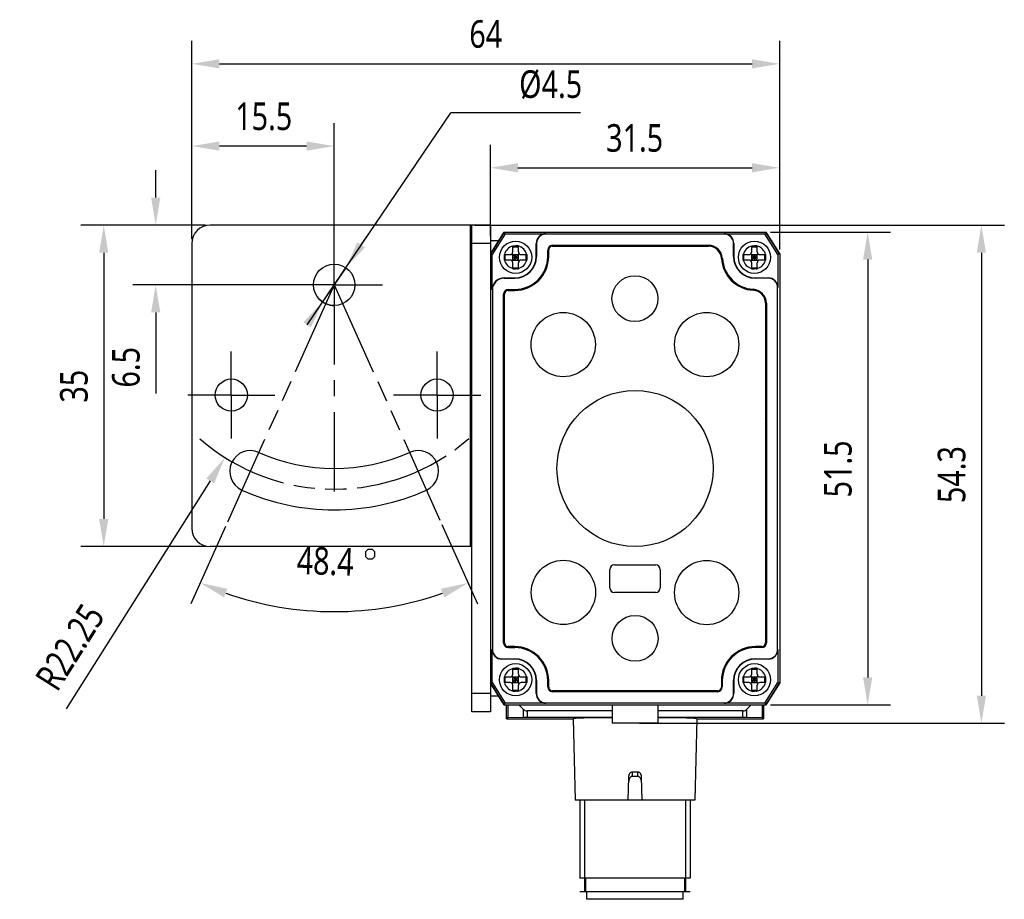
# Model space of a CAD drawing. Header units: millimetres. Extents: x 30 to 381, y 122 to 223.
# Tile 1 of 3: x 30 to 138, y 122 to 218. Entities that reach past the tile are written whole.
import ezdxf

# ---------------------------------------------------------------- set-up
doc = ezdxf.new("R2010")
doc.units = ezdxf.units.MM
doc.header["$LTSCALE"] = 23.1
doc.header["$PDMODE"] = 3
doc.header["$PDSIZE"] = 8
doc.linetypes.add('CENTER', pattern=[0.6, 0.375, -0.075, 0.075, -0.075])
doc.linetypes.add('PHANTOM', pattern=[0.8, 0.45, -0.05, 0.1, -0.05, 0.1, -0.05])
doc.layers.get('0').update_dxf_attribs({"linetype": 'CONTINUOUS'})
doc.layers.get('Defpoints').update_dxf_attribs({"linetype": 'CONTINUOUS'})
for name, color, linetype in [('000-ID2000X_DXF_DIMENSION', 7, 'CONTINUOUS'), ('DA-13-014413DXF_CONTINUOUS_LINE', 7, 'CONTINUOUS'), ('DE-11-107728_DXF_AXIS', 7, 'CONTINUOUS'), ('DE-11-107728DXF_CONTINUOUS_LINE', 7, 'CONTINUOUS'), ('DE-13-002783DXF_CONTINUOUS_LINE', 7, 'CONTINUOUS'), ('DE-13-002784DXF_CONTINUOUS_LINE', 7, 'CONTINUOUS'), ('DE-13-002800DXF_CONTINUOUS_LINE', 7, 'CONTINUOUS'), ('DE-13-002801DXF_CONTINUOUS_LINE', 7, 'CONTINUOUS'), ('DE-13-002819DXF_CONTINUOUS_LINE', 7, 'CONTINUOUS'), ('DE-18-000293DXF_CONTINUOUS_LINE', 7, 'CONTINUOUS'), ('DE-18-000304DXF_CONTINUOUS_LINE', 7, 'CONTINUOUS'), ('DE-18-000305DXF_CONTINUOUS_LINE', 7, 'CONTINUOUS'), ('DE-19-012634DXF_CONTINUOUS_LINE', 7, 'CONTINUOUS'), ('DIMS', 7, 'CONTINUOUS'), ('SC-PM2X10B_DXF_CONTINUOUS_LINE', 7, 'CONTINUOUS')]:
    doc.layers.add(name, color=color, linetype=linetype)
doc.styles.get("Standard").update_dxf_attribs({"font": 'Roboto-Regular.ttf', "width": 0.8})
doc.dimstyles.new('DIMSTYLE_1', dxfattribs={"dimtxt": 3, "dimasz": 3, "dimexe": 2.5, "dimexo": 0.5, "dimgap": 0.75, "dimtad": 1, "dimdsep": 46, "dimtxsty": 'STANDARD', "dimblk": '_FILLED', "dimblk1": '_FILLED', "dimblk2": '_FILLED', "dimcen": 0.09, "dimclrt": 3, "dimazin": 2, "dimtp": 0.3, "dimtm": 0.3, "dimtfac": 1, "dimtofl": 0, "dimtmove": 0, "dimatfit": 3, "dimldrblk": '_FILLED', "dimfxl": 1, "dimtolj": 1, "dimarcsym": 0})
doc.dimstyles.new('DIMSTYLE_4', dxfattribs={"dimtxt": 3, "dimasz": 3, "dimexe": 2.5, "dimexo": 0.5, "dimtad": 1, "dimdsep": 46, "dimtxsty": 'STANDARD', "dimblk": '_FILLED', "dimblk1": '_FILLED', "dimblk2": '_FILLED', "dimcen": 0.09, "dimclrt": 3, "dimazin": 2, "dimtp": 0.1, "dimtm": 0.1, "dimtfac": 1, "dimtmove": 0, "dimatfit": 2, "dimldrblk": '_FILLED', "dimfxl": 1, "dimtolj": 1, "dimarcsym": 0})
doc.dimstyles.new('DIMSTYLE_5', dxfattribs={"dimtxt": 3, "dimasz": 3, "dimexe": 2.5, "dimexo": 0.5, "dimgap": 0.75, "dimtad": 1, "dimdsep": 46, "dimtxsty": 'STANDARD', "dimblk": '_FILLED', "dimblk1": '_FILLED', "dimblk2": '_FILLED', "dimcen": 0.09, "dimclrt": 3, "dimazin": 2, "dimtp": 0.2, "dimtm": 0.2, "dimtfac": 1, "dimtofl": 0, "dimtmove": 0, "dimatfit": 3, "dimldrblk": '_FILLED', "dimfxl": 1, "dimtolj": 1, "dimarcsym": 0})
doc.dimstyles.new('DIMSTYLE_6', dxfattribs={"dimtxt": 3, "dimasz": 3, "dimexe": 2.5, "dimexo": 0.5, "dimgap": 3, "dimtad": 1, "dimdec": 1, "dimdsep": 46, "dimtxsty": 'STANDARD', "dimblk": '_FILLED', "dimblk1": '_FILLED', "dimblk2": '_FILLED', "dimcen": 0.09, "dimclrt": 3, "dimazin": 2, "dimtp": 0.5, "dimtm": 0.5, "dimtfac": 1, "dimtdec": -1, "dimtofl": 0, "dimtmove": 0, "dimatfit": 3, "dimldrblk": '_FILLED', "dimfxl": 1, "dimtolj": 1, "dimarcsym": 0})
doc.dimstyles.new('DIMSTYLE_7', dxfattribs={"dimtxt": 3, "dimasz": 3, "dimexe": 2.5, "dimexo": 0.5, "dimgap": 0.75, "dimtad": 1, "dimdsep": 46, "dimtxsty": 'STANDARD', "dimblk": '_FILLED', "dimblk1": '_FILLED', "dimblk2": '_FILLED', "dimcen": 0.09, "dimclrt": 3, "dimazin": 2, "dimtp": 0.2, "dimtm": 0.2, "dimtfac": 1, "dimtofl": 0, "dimtmove": 0, "dimatfit": 3, "dimldrblk": '_FILLED', "dimfxl": 1, "dimtolj": 1, "dimarcsym": 0})

# ---------------------------------------------------------------- blocks, each defined once
blk = doc.blocks.new('_FILLED')
at = {"color": 0, "linetype": 'ByBlock'}
blk.add_solid([(0, 0), (-1, 0.167), (-1, -0.167)], dxfattribs=at)
blk = doc.blocks.new('*D1')
at = {"layer": '000-ID2000X_DXF_DIMENSION', "color": 0, "lineweight": -2}
for p, q in [((81.7, 194.33), (81.7, 204.28)), ((113.2, 192.88), (113.2, 204.28)), ((84.7, 201.78), (110.2, 201.78))]:
    blk.add_line(p, q, dxfattribs=at)
at = {"layer": 'Defpoints', "color": 0}
for p in [(113.2, 201.78), (81.7, 193.83), (113.2, 192.38)]:
    blk.add_point(p, dxfattribs=at)
at = {"layer": '000-ID2000X_DXF_DIMENSION', "color": 0, "linetype": 'ByBlock', "lineweight": -2, "xscale": 3, "yscale": 3, "zscale": 3, "rotation": 180}
blk.add_blockref('_FILLED', (81.7, 201.78), dxfattribs=at)
at = {"layer": '000-ID2000X_DXF_DIMENSION', "color": 0, "linetype": 'ByBlock', "lineweight": -2, "xscale": 3, "yscale": 3, "zscale": 3}
blk.add_blockref('_FILLED', (113.2, 201.78), dxfattribs=at)
at = {"layer": '000-ID2000X_DXF_DIMENSION', "color": 3, "insert": (97.41, 206.53), "char_height": 3, "attachment_point": 2, "line_spacing_factor": 0.9}
blk.add_mtext('\\A1;31.5', dxfattribs=at)
blk = doc.blocks.new('*D2')
at = {"layer": '000-ID2000X_DXF_DIMENSION', "color": 0, "lineweight": -2}
for p, q in [((112.2, 194.78), (125.28, 194.78)), ((122.78, 191.78), (122.78, 146.28)), ((112.2, 143.28), (125.28, 143.28))]:
    blk.add_line(p, q, dxfattribs=at)
at = {"layer": 'Defpoints', "color": 0}
for p in [(111.7, 194.78), (111.7, 143.28), (122.78, 143.28)]:
    blk.add_point(p, dxfattribs=at)
at = {"layer": '000-ID2000X_DXF_DIMENSION', "color": 0, "linetype": 'ByBlock', "lineweight": -2, "xscale": 3, "yscale": 3, "zscale": 3}
for p, rotation in [((122.78, 194.78), 89.99999999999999), ((122.78, 143.28), 270)]:
    blk.add_blockref('_FILLED', p, dxfattribs=dict(at, rotation=rotation))
at = {"layer": '000-ID2000X_DXF_DIMENSION', "color": 3, "insert": (118.03, 168.98), "char_height": 3, "attachment_point": 2, "rotation": 90, "line_spacing_factor": 0.9}
blk.add_mtext('\\A1;51.5', dxfattribs=at)
blk = doc.blocks.new('*D10')
at = {"layer": '000-ID2000X_DXF_DIMENSION', "color": 0, "lineweight": -2}
for p, q in [((49.2, 194.03), (49.2, 215.6)), ((113.2, 192.88), (113.2, 215.6)), ((52.2, 213.1), (110.2, 213.1))]:
    blk.add_line(p, q, dxfattribs=at)
at = {"layer": 'Defpoints', "color": 0}
for p in [(113.2, 213.1), (49.2, 193.53), (113.2, 192.38)]:
    blk.add_point(p, dxfattribs=at)
at = {"layer": '000-ID2000X_DXF_DIMENSION', "color": 0, "linetype": 'ByBlock', "lineweight": -2, "xscale": 3, "yscale": 3, "zscale": 3, "rotation": 180}
blk.add_blockref('_FILLED', (49.2, 213.1), dxfattribs=at)
at = {"layer": '000-ID2000X_DXF_DIMENSION', "color": 0, "linetype": 'ByBlock', "lineweight": -2, "xscale": 3, "yscale": 3, "zscale": 3}
blk.add_blockref('_FILLED', (113.2, 213.1), dxfattribs=at)
at = {"layer": '000-ID2000X_DXF_DIMENSION', "color": 3, "insert": (81.2, 217.85), "char_height": 3, "attachment_point": 2, "line_spacing_factor": 0.9}
blk.add_mtext('\\A1;64', dxfattribs=at)
blk = doc.blocks.new('*D11')
at = {"layer": '000-ID2000X_DXF_DIMENSION', "color": 0, "lineweight": -2}
for p, q in [((80, 195.53), (137.66, 195.53)), ((135.16, 192.53), (135.16, 144.28)), ((97.95, 141.28), (137.66, 141.28))]:
    blk.add_line(p, q, dxfattribs=at)
at = {"layer": 'Defpoints', "color": 0}
for p in [(79.5, 195.53), (97.45, 141.28), (135.16, 141.28)]:
    blk.add_point(p, dxfattribs=at)
at = {"layer": '000-ID2000X_DXF_DIMENSION', "color": 0, "linetype": 'ByBlock', "lineweight": -2, "xscale": 3, "yscale": 3, "zscale": 3}
for p, rotation in [((135.16, 195.53), 90), ((135.16, 141.28), 270)]:
    blk.add_blockref('_FILLED', p, dxfattribs=dict(at, rotation=rotation))
at = {"layer": '000-ID2000X_DXF_DIMENSION', "color": 3, "insert": (130.41, 168.36), "char_height": 3, "attachment_point": 2, "rotation": 90, "line_spacing_factor": 0.9}
blk.add_mtext('\\A1;\\A1;54.3', dxfattribs=at)
blk = doc.blocks.new('*D12')
at = {"layer": '000-ID2000X_DXF_DIMENSION', "color": 0, "lineweight": -2}
for p, q in [((50.7, 195.53), (37.11, 195.53)), ((39.61, 192.53), (39.61, 163.53)), ((50.7, 160.53), (37.11, 160.53))]:
    blk.add_line(p, q, dxfattribs=at)
at = {"layer": 'Defpoints', "color": 0}
for p in [(51.2, 195.53), (39.61, 160.53), (51.2, 160.53)]:
    blk.add_point(p, dxfattribs=at)
at = {"layer": '000-ID2000X_DXF_DIMENSION', "color": 0, "linetype": 'ByBlock', "lineweight": -2, "xscale": 3, "yscale": 3, "zscale": 3}
for p, rotation in [((39.61, 195.53), 89.99999999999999), ((39.61, 160.53), 270)]:
    blk.add_blockref('_FILLED', p, dxfattribs=dict(at, rotation=rotation))
at = {"layer": '000-ID2000X_DXF_DIMENSION', "color": 3, "insert": (34.86, 177.99), "char_height": 3, "attachment_point": 2, "rotation": 90, "line_spacing_factor": 0.9}
blk.add_mtext('\\A1;35', dxfattribs=at)
blk = doc.blocks.new('*D13')
at = {"layer": '000-ID2000X_DXF_DIMENSION', "color": 0, "lineweight": -2}
for p, q in [((49.2, 194.03), (49.2, 206.64)), ((64.7, 192.66), (64.7, 206.64)), ((61.7, 204.14), (52.2, 204.14))]:
    blk.add_line(p, q, dxfattribs=at)
at = {"layer": 'Defpoints', "color": 0}
for p in [(49.2, 204.14), (49.2, 193.53), (64.7, 192.16)]:
    blk.add_point(p, dxfattribs=at)
at = {"layer": '000-ID2000X_DXF_DIMENSION', "color": 0, "linetype": 'ByBlock', "lineweight": -2, "xscale": 3, "yscale": 3, "zscale": 3, "rotation": 180}
blk.add_blockref('_FILLED', (49.2, 204.14), dxfattribs=at)
at = {"layer": '000-ID2000X_DXF_DIMENSION', "color": 0, "linetype": 'ByBlock', "lineweight": -2, "xscale": 3, "yscale": 3, "zscale": 3}
blk.add_blockref('_FILLED', (64.7, 204.14), dxfattribs=at)
at = {"layer": '000-ID2000X_DXF_DIMENSION', "color": 3, "insert": (57.03, 208.89), "char_height": 3, "attachment_point": 2, "line_spacing_factor": 0.9}
blk.add_mtext('\\A1;15.5', dxfattribs=at)
blk = doc.blocks.new('*D14')
at = {"layer": '000-ID2000X_DXF_DIMENSION', "color": 0, "lineweight": -2}
for p, q in [((45.27, 198.53), (45.27, 201.53)), ((50.7, 195.53), (42.77, 195.53)), ((64.2, 189.03), (42.77, 189.03)), ((45.27, 186.03), (45.27, 177.18))]:
    blk.add_line(p, q, dxfattribs=at)
at = {"layer": 'Defpoints', "color": 0}
for p in [(45.27, 195.53), (51.2, 195.53), (64.7, 189.03)]:
    blk.add_point(p, dxfattribs=at)
at = {"layer": '000-ID2000X_DXF_DIMENSION', "color": 0, "linetype": 'ByBlock', "lineweight": -2, "xscale": 3, "yscale": 3, "zscale": 3}
for p, rotation in [((45.27, 195.53), 270), ((45.27, 189.03), 90)]:
    blk.add_blockref('_FILLED', p, dxfattribs=dict(at, rotation=rotation))
at = {"layer": '000-ID2000X_DXF_DIMENSION', "color": 3, "insert": (40.52, 182.26), "char_height": 3, "attachment_point": 3, "rotation": 90, "line_spacing_factor": 0.9}
blk.add_mtext('\\A1;6.5', dxfattribs=at)
blk = doc.blocks.new('*D15')
at = {"layer": '000-ID2000X_DXF_DIMENSION', "color": 0, "lineweight": -2}
for p, q in [((76.42, 162.94), (80.31, 154.29)), ((52.88, 162.72), (49.09, 154.29))]:
    blk.add_line(p, q, dxfattribs=at)
blk.add_arc((64.7, 189.03), 35.59, 250.6351, 289.3649, dxfattribs=at)
at = {"layer": 'Defpoints', "color": 0}
for p in [(53.09, 163.18), (53.23, 163.5), (76.07, 163.72), (76.22, 163.4), (69.69, 153.79)]:
    blk.add_point(p, dxfattribs=at)
at = {"layer": '000-ID2000X_DXF_DIMENSION', "color": 0, "linetype": 'ByBlock', "lineweight": -2, "xscale": 3, "yscale": 3, "zscale": 3}
for p, rotation in [((50.11, 156.57), 158.2194695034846), ((79.29, 156.57), 21.78053049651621)]:
    blk.add_blockref('_FILLED', p, dxfattribs=dict(at, rotation=rotation))
at = {"layer": '000-ID2000X_DXF_DIMENSION', "color": 3, "insert": (63.78, 160.45), "char_height": 3, "attachment_point": 2, "rotation": 358.1577, "line_spacing_factor": 0.9}
blk.add_mtext('\\A1;48.4', dxfattribs=at)
blk = doc.blocks.new('*D16')
at = {"layer": '000-ID2000X_DXF_DIMENSION', "color": 0}
for p, q in [((64.61, 189.03), (64.79, 189.03)), ((64.7, 188.94), (64.7, 189.12))]:
    blk.add_line(p, q, dxfattribs=at)
at = {"layer": '000-ID2000X_DXF_DIMENSION', "color": 0, "lineweight": -2}
blk.add_line((51.21, 167.69), (35.51, 142.85), dxfattribs=at)
at = {"layer": 'Defpoints', "color": 0}
for p in [(64.7, 189.03), (52.81, 170.22)]:
    blk.add_point(p, dxfattribs=at)
at = {"layer": '000-ID2000X_DXF_DIMENSION', "color": 0, "linetype": 'ByBlock', "lineweight": -2, "xscale": 3, "yscale": 3, "zscale": 3, "rotation": 57.70082770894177}
blk.add_blockref('_FILLED', (52.81, 170.22), dxfattribs=at)
at = {"layer": '000-ID2000X_DXF_DIMENSION', "color": 3, "insert": (37.31, 154.59), "char_height": 3, "attachment_point": 3, "rotation": 57.7008, "line_spacing_factor": 0.9}
blk.add_mtext('\\A1;R22.25', dxfattribs=at)
blk = doc.blocks.new('*D17')
at = {"layer": '000-ID2000X_DXF_DIMENSION', "color": 0, "lineweight": -2}
for p, q in [((61.76, 184.68), (77.39, 207.76)), ((91.51, 207.76), (77.39, 207.76)), ((67.65, 193.37), (69.33, 195.86)), ((65.96, 190.89), (63.44, 187.17))]:
    blk.add_line(p, q, dxfattribs=at)
at = {"layer": 'Defpoints', "color": 0}
for p in [(65.96, 190.89), (63.44, 187.17)]:
    blk.add_point(p, dxfattribs=at)
at = {"layer": '000-ID2000X_DXF_DIMENSION', "color": 0, "linetype": 'ByBlock', "lineweight": -2, "xscale": 3, "yscale": 3, "zscale": 3}
for p, rotation in [((65.96, 190.89), 235.8848527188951), ((63.44, 187.17), 55.88485271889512)]:
    blk.add_blockref('_FILLED', p, dxfattribs=dict(at, rotation=rotation))
at = {"layer": '000-ID2000X_DXF_DIMENSION', "color": 3, "insert": (84.84, 212.39), "char_height": 3, "attachment_point": 1, "line_spacing_factor": 0.9}
blk.add_mtext('\\A1;%%c4.5', dxfattribs=at)

msp = doc.modelspace()

# ---------------------------------------------------------------- linework, layer by layer
at = {"color": 7, "linetype": 'PHANTOM'}
for q in [(53.085, 163.179), (76.218, 163.396)]:
    msp.add_line((64.701, 189.028), q, dxfattribs=at)
msp.add_arc((64.701, 189.028), 22.25, 228.84251, 311.25996, dxfattribs=at)
at = {"layer": '000-ID2000X_DXF_DIMENSION', "color": 3}
msp.add_lwpolyline([(68.107, 159.939), (68.107, 159.439), (68.357, 159.189), (68.857, 159.189), (69.107, 159.439), (69.107, 159.939), (68.857, 160.189), (68.357, 160.189), (68.107, 159.939)], dxfattribs=at)
at = {"layer": 'DA-13-014413DXF_CONTINUOUS_LINE', "color": 7}
for p, q in [((81.777, 192.5), (83.054, 194.543)), ((83.478, 194.778), (111.424, 194.778)), ((111.847, 194.543), (113.125, 192.5)), ((105.441, 193.308), (88.471, 193.308)), ((81.701, 192.235), (81.701, 145.822)), ((87.971, 192.808), (87.971, 192.128)), ((113.201, 192.235), (113.201, 145.822)), ((83.171, 150.048), (83.171, 188.008)), ((83.671, 188.508), (84.351, 188.508)), ((111.731, 150.048), (111.731, 187.018)), ((83.671, 149.548), (84.351, 149.548)), ((111.231, 149.548), (110.551, 149.548)), ((87.971, 145.928), (87.971, 145.248)), ((106.931, 145.248), (106.931, 145.928)), ((83.054, 143.513), (81.777, 145.557)), ((88.471, 144.748), (106.431, 144.748)), ((113.125, 145.557), (111.847, 143.513)), ((83.478, 143.278), (111.424, 143.278))]:
    msp.add_line(p, q, dxfattribs=at)
at = {"layer": 'DA-13-014413DXF_CONTINUOUS_LINE', "color": 4}
for p, q in [((88.384, 193.222), (88.471, 193.308)), ((92.591, 193.228), (92.671, 193.308)), ((96.791, 193.228), (96.871, 193.308)), ((100.991, 193.228), (101.071, 193.308)), ((105.191, 193.228), (105.271, 193.308)), ((87.971, 192.808), (88.057, 192.895)), ((107.064, 190.9), (107.124, 190.961)), ((109.094, 188.73), (109.153, 188.789)), ((83.171, 188.008), (83.257, 188.095)), ((83.584, 188.422), (83.671, 188.508)), ((111.648, 187.085), (111.724, 187.16)), ((83.171, 183.808), (83.251, 183.888)), ((111.651, 182.887), (111.731, 182.967)), ((83.171, 179.608), (83.251, 179.688)), ((111.651, 178.686), (111.731, 178.766)), ((83.171, 175.408), (83.251, 175.488)), ((111.651, 174.486), (111.731, 174.566)), ((83.171, 171.208), (83.251, 171.288)), ((111.651, 170.286), (111.731, 170.366)), ((83.171, 167.007), (83.251, 167.087)), ((111.651, 166.086), (111.731, 166.166)), ((83.171, 162.807), (83.251, 162.887)), ((111.651, 161.886), (111.731, 161.966)), ((83.171, 158.607), (83.251, 158.687)), ((111.651, 157.685), (111.731, 157.765)), ((83.171, 154.407), (83.251, 154.487)), ((111.651, 153.485), (111.731, 153.565)), ((83.171, 150.206), (83.251, 150.286)), ((86.203, 149.039), (86.26, 149.096)), ((87.916, 146.552), (87.983, 146.618)), ((90.313, 144.748), (90.393, 144.828)), ((94.513, 144.748), (94.593, 144.828)), ((98.714, 144.748), (98.794, 144.828)), ((102.914, 144.748), (102.994, 144.828))]:
    msp.add_line(p, q, dxfattribs=at)
at = {"layer": 'DA-13-014413DXF_CONTINUOUS_LINE', "color": 7}
for centre, radius, start, end in [((88.471, 192.808), 0.5, 90, 180), ((105.441, 191.808), 1.5, 3.58332, 90), ((84.351, 192.128), 3.62, 270, 360), ((110.551, 192.128), 3.62, 183.58332, 266.41668), ((83.671, 188.008), 0.5, 90, 180), ((110.231, 187.018), 1.5, 0, 86.41668), ((83.671, 150.048), 0.5, 180, 270), ((84.351, 145.928), 3.62, 0, 90), ((110.551, 145.928), 3.62, 90, 180), ((111.231, 150.048), 0.5, 270, 360), ((88.471, 145.248), 0.5, 180, 270), ((106.431, 145.248), 0.5, 270, 360)]:
    msp.add_arc(centre, radius, start, end, dxfattribs=at)
at = {"layer": 'DE-11-107728_DXF_AXIS', "color": 1, "linetype": 'CENTER'}
for p, q in [((64.701, 189.028), (64.701, 194.278)), ((64.701, 189.028), (59.451, 189.028)), ((64.701, 189.028), (64.701, 164.869)), ((64.701, 189.028), (69.951, 189.028)), ((53.501, 177.028), (53.501, 181.778)), ((75.901, 177.028), (75.901, 181.778)), ((53.501, 177.028), (48.751, 177.028)), ((53.501, 177.028), (53.501, 172.278)), ((53.501, 177.028), (58.251, 177.028)), ((75.901, 177.028), (71.151, 177.028)), ((75.901, 177.028), (80.651, 177.028)), ((75.901, 177.028), (75.901, 172.278))]:
    msp.add_line(p, q, dxfattribs=at)
at = {"layer": 'DE-11-107728DXF_CONTINUOUS_LINE', "color": 3}
for p, q in [((79.701, 195.528), (51.201, 195.528)), ((79.701, 142.528), (79.701, 195.528)), ((49.201, 193.528), (49.201, 162.528)), ((79.701, 160.528), (51.201, 160.528))]:
    msp.add_line(p, q, dxfattribs=at)
at = {"layer": 'DE-11-107728DXF_CONTINUOUS_LINE', "color": 4}
for p, q in [((79.501, 195.528), (79.501, 160.528)), ((81.701, 193.528), (79.701, 193.528)), ((81.701, 144.528), (79.701, 144.528))]:
    msp.add_line(p, q, dxfattribs=at)
at = {"layer": 'DE-11-107728DXF_CONTINUOUS_LINE', "color": 7}
for p, q in [((81.701, 195.528), (79.701, 195.528)), ((81.701, 195.528), (81.701, 192.378)), ((81.701, 145.678), (81.701, 142.528)), ((81.701, 142.528), (79.701, 142.528))]:
    msp.add_line(p, q, dxfattribs=at)
at = {"layer": 'DE-11-107728DXF_CONTINUOUS_LINE', "color": 3}
for centre, radius in [((64.701, 189.028), 2.25), ((53.501, 177.028), 1.75), ((75.901, 177.028), 1.75)]:
    msp.add_circle(centre, radius, dxfattribs=at)
for centre, radius, start, end in [((51.201, 193.528), 2, 90, 180), ((55.581, 168.733), 2.25, 65.80388, 245.80388), ((64.701, 189.028), 20, 245.80388, 294.19612), ((73.82, 168.733), 2.25, 294.19612, 114.19612), ((64.701, 189.028), 24.5, 245.80388, 294.19612), ((51.201, 162.528), 2, 180, 270)]:
    msp.add_arc(centre, radius, start, end, dxfattribs=at)
at = {"layer": 'DE-13-002783DXF_CONTINUOUS_LINE', "color": 4}
msp.add_line((103.452, 122.911), (91.452, 122.911), dxfattribs=at)
at = {"layer": 'DE-13-002784DXF_CONTINUOUS_LINE', "color": 7}
for p, q in [((83.452, 141.779), (83.452, 143.278)), ((84.815, 143.278), (85.277, 142.816)), ((94.951, 142.641), (85.701, 142.641)), ((109.204, 142.641), (99.951, 142.641)), ((109.628, 142.816), (110.09, 143.278)), ((111.452, 143.278), (111.452, 141.779)), ((83.452, 141.779), (90.72, 141.779)), ((85.277, 141.908), (83.628, 141.879)), ((94.951, 141.911), (85.701, 141.911)), ((90.72, 141.78), (90.952, 132.911)), ((109.204, 141.911), (99.951, 141.911)), ((104.185, 141.78), (103.952, 132.911)), ((104.185, 141.779), (111.452, 141.779)), ((111.277, 141.879), (109.628, 141.908)), ((96.702, 132.911), (96.768, 135.419)), ((97.176, 135.511), (97.729, 135.511)), ((97.188, 136.011), (97.717, 136.011)), ((98.137, 135.419), (98.202, 132.911)), ((103.952, 132.911), (90.952, 132.911)), ((91.452, 132.911), (91.452, 124.411)), ((103.452, 132.911), (103.452, 124.411)), ((103.452, 124.411), (91.452, 124.411)), ((92.052, 124.411), (92.052, 122.911)), ((102.852, 124.411), (102.852, 122.911)), ((102.952, 122.911), (91.952, 122.911))]:
    msp.add_line(p, q, dxfattribs=at)
at = {"layer": 'DE-13-002784DXF_CONTINUOUS_LINE', "color": 4}
for p, q in [((83.628, 141.879), (83.628, 143.278)), ((85.277, 142.816), (85.277, 141.908)), ((85.701, 142.641), (85.701, 141.911)), ((109.204, 141.911), (109.204, 142.641)), ((109.628, 141.908), (109.628, 142.816)), ((111.277, 143.278), (111.277, 141.879)), ((83.452, 141.779), (90.72, 141.779)), ((104.185, 141.779), (111.452, 141.779)), ((97.176, 135.511), (97.188, 136.011)), ((97.717, 136.011), (97.729, 135.511)), ((91.952, 132.911), (91.952, 122.911)), ((102.952, 132.911), (102.952, 122.911))]:
    msp.add_line(p, q, dxfattribs=at)
at = {"layer": 'DE-13-002784DXF_CONTINUOUS_LINE', "color": 7}
for centre, major_axis, ratio, start_param, end_param in [((85.701, 143.241), (0.6, 0), 1, -2.3561945, -1.5707963), ((109.204, 143.241), (0, 0.6), 1, -3.1415927, -2.3561945), ((84.052, 141.871), (0.6, 0), 0.0174551, 2.3561945, 3.1415927), ((85.701, 141.9), (0.6, 0), 0.0174551, 1.5707963, 2.3561945), ((97.452, 141.78), (6.732, 0), 0.0174551, 1.9515935, 3.1420497), ((97.452, 141.78), (6.732, 0), 0.0174551, -0.0004571, 1.1906062), ((109.204, 141.9), (0.6, 0), 0.0174551, 0.7853982, 1.5707963), ((110.852, 141.871), (0.6, 0), 0.0174551, 0, 0.7853982)]:
    msp.add_ellipse(centre, major_axis=major_axis, ratio=ratio, start_param=start_param, end_param=end_param, dxfattribs=at)
for points, knots in [([(97.176, 135.511), (97.159, 135.511), (97.126, 135.508), (97.062, 135.49), (96.989, 135.448), (96.916, 135.379), (96.859, 135.297), (96.814, 135.208), (96.771, 135.082), (96.757, 134.982), (96.755, 134.915)], [0, 0, 0, 0, 0.0625972, 0.1251657, 0.249936, 0.3748111, 0.4997733, 0.6248144, 0.7499392, 1, 1, 1, 1]), ([(96.768, 135.419), (96.77, 135.485), (96.784, 135.584), (96.827, 135.709), (96.871, 135.799), (96.929, 135.88), (97.001, 135.949), (97.074, 135.99), (97.138, 136.007), (97.171, 136.011), (97.188, 136.011)], [0, 0, 0, 0, 0.2500284, 0.375163, 0.5002191, 0.6251914, 0.7500667, 0.8748406, 0.9374086, 1, 1, 1, 1]), ([(97.717, 136.011), (97.734, 136.011), (97.767, 136.007), (97.831, 135.99), (97.904, 135.949), (97.976, 135.88), (98.034, 135.799), (98.078, 135.709), (98.121, 135.584), (98.135, 135.485), (98.137, 135.419)], [0, 0, 0, 0, 0.0625914, 0.1251594, 0.2499333, 0.3748086, 0.4997809, 0.624837, 0.7499716, 1, 1, 1, 1]), ([(98.15, 134.915), (98.148, 134.982), (98.134, 135.082), (98.091, 135.208), (98.046, 135.297), (97.989, 135.379), (97.916, 135.448), (97.843, 135.49), (97.779, 135.508), (97.746, 135.511), (97.729, 135.511)], [0, 0, 0, 0, 0.2500608, 0.3751856, 0.5002267, 0.6251889, 0.750064, 0.8748343, 0.9374028, 1, 1, 1, 1])]:
    msp.add_open_spline(points, degree=3, knots=knots, dxfattribs=at)
at = {"layer": 'DE-13-002800DXF_CONTINUOUS_LINE', "color": 7}
for p, q in [((83.054, 194.543), (81.777, 192.5)), ((83.478, 194.778), (111.423, 194.778)), ((113.125, 192.5), (111.847, 194.543)), ((81.701, 192.235), (81.701, 145.822)), ((113.201, 192.235), (113.201, 145.822)), ((81.777, 145.557), (83.054, 143.513)), ((111.847, 143.513), (113.125, 145.557)), ((83.478, 143.278), (111.423, 143.278))]:
    msp.add_line(p, q, dxfattribs=at)
at = {"layer": 'DE-13-002801DXF_CONTINUOUS_LINE', "color": 7}
for p, q in [((83.201, 194.778), (81.701, 192.378)), ((83.201, 194.778), (111.701, 194.778)), ((113.201, 192.378), (111.701, 194.778)), ((82.607, 193.828), (81.701, 193.828)), ((81.701, 192.378), (81.701, 145.678)), ((113.201, 192.378), (113.201, 145.678)), ((81.701, 145.678), (83.201, 143.278)), ((111.701, 143.278), (113.201, 145.678)), ((82.607, 144.228), (81.701, 144.228)), ((83.201, 143.278), (111.701, 143.278)), ((94.951, 143.278), (94.951, 141.278)), ((99.951, 143.278), (99.951, 141.278)), ((99.951, 141.278), (94.951, 141.278))]:
    msp.add_line(p, q, dxfattribs=at)
at = {"layer": 'DE-13-002819DXF_CONTINUOUS_LINE', "color": 7}
for p, q in [((81.701, 192.378), (83.201, 194.778)), ((83.305, 194.59), (81.889, 192.324)), ((83.201, 194.778), (111.701, 194.778)), ((83.305, 194.59), (83.201, 194.778)), ((83.305, 194.59), (87.751, 194.59)), ((107.151, 194.556), (87.751, 194.556)), ((107.151, 194.59), (111.596, 194.59)), ((111.701, 194.778), (111.596, 194.59)), ((113.012, 192.324), (111.596, 194.59)), ((111.701, 194.778), (113.201, 192.378)), ((86.689, 192.128), (86.689, 193.528)), ((86.723, 193.528), (86.723, 192.128)), ((88.471, 193.335), (105.441, 193.335)), ((108.178, 192.128), (108.178, 193.528)), ((108.212, 193.528), (108.212, 192.128)), ((81.701, 192.378), (81.701, 145.678)), ((81.889, 192.324), (81.701, 192.378)), ((81.889, 188.478), (81.889, 192.324)), ((87.944, 192.128), (87.944, 192.808)), ((113.201, 192.378), (113.012, 192.324)), ((113.012, 192.324), (113.012, 188.728)), ((113.201, 192.378), (113.201, 145.678)), ((83.201, 189.79), (84.351, 189.79)), ((83.201, 189.756), (84.351, 189.756)), ((110.551, 189.79), (111.951, 189.79)), ((111.951, 189.756), (110.551, 189.756)), ((112.978, 149.328), (112.978, 188.728)), ((81.923, 188.478), (81.923, 149.328)), ((83.144, 150.048), (83.144, 188.008)), ((83.671, 188.535), (84.351, 188.535)), ((111.757, 187.018), (111.757, 150.048)), ((81.889, 145.732), (81.889, 149.328)), ((84.351, 149.522), (83.671, 149.522)), ((111.231, 149.522), (110.551, 149.522)), ((113.012, 149.328), (113.012, 145.732)), ((82.951, 148.301), (84.351, 148.301)), ((84.351, 148.267), (82.951, 148.267)), ((110.551, 148.301), (111.951, 148.301)), ((111.951, 148.267), (110.551, 148.267)), ((86.689, 144.528), (86.689, 145.928)), ((86.723, 145.928), (86.723, 144.528)), ((87.944, 145.248), (87.944, 145.928)), ((106.957, 145.928), (106.957, 145.248)), ((108.178, 144.528), (108.178, 145.928)), ((108.212, 145.928), (108.212, 144.528)), ((81.701, 145.678), (81.889, 145.732)), ((83.201, 143.278), (81.701, 145.678)), ((81.889, 145.732), (83.305, 143.467)), ((106.431, 144.722), (88.471, 144.722)), ((111.596, 143.467), (113.012, 145.732)), ((113.201, 145.678), (111.701, 143.278)), ((113.012, 145.732), (113.201, 145.678)), ((83.201, 143.278), (83.305, 143.467)), ((83.201, 143.278), (111.701, 143.278)), ((87.751, 143.467), (83.305, 143.467)), ((87.751, 143.501), (107.151, 143.501)), ((111.596, 143.467), (107.151, 143.467)), ((111.596, 143.467), (111.701, 143.278))]:
    msp.add_line(p, q, dxfattribs=at)
at = {"layer": 'DE-13-002819DXF_CONTINUOUS_LINE', "color": 4}
for p, q in [((87.751, 194.59), (87.751, 194.556)), ((107.151, 194.59), (107.151, 194.556)), ((86.689, 193.528), (86.723, 193.528)), ((88.471, 193.228), (88.471, 193.335)), ((88.471, 193.312), (105.441, 193.312)), ((105.441, 193.228), (105.441, 193.335)), ((108.212, 193.528), (108.178, 193.528)), ((86.723, 192.128), (86.689, 192.128)), ((88.051, 192.808), (87.944, 192.808)), ((87.944, 192.128), (88.051, 192.128)), ((87.967, 192.128), (87.967, 192.808)), ((106.858, 191.897), (106.964, 191.904)), ((108.178, 192.128), (108.212, 192.128)), ((83.201, 189.756), (83.201, 189.79)), ((84.351, 189.756), (84.351, 189.79)), ((110.551, 189.756), (110.551, 189.79)), ((111.951, 189.79), (111.951, 189.756)), ((113.012, 188.728), (112.978, 188.728)), ((81.923, 188.478), (81.889, 188.478)), ((83.144, 188.008), (83.251, 188.008)), ((83.167, 150.048), (83.167, 188.008)), ((83.671, 188.428), (83.671, 188.535)), ((83.671, 188.512), (84.351, 188.512)), ((84.351, 188.428), (84.351, 188.535)), ((110.319, 188.436), (110.326, 188.542)), ((111.651, 187.018), (111.757, 187.018)), ((111.734, 187.018), (111.734, 150.048)), ((81.889, 149.328), (81.923, 149.328)), ((83.251, 150.048), (83.144, 150.048)), ((83.671, 149.628), (83.671, 149.522)), ((84.351, 149.545), (83.671, 149.545)), ((84.351, 149.522), (84.351, 149.628)), ((110.551, 149.522), (110.551, 149.628)), ((111.231, 149.545), (110.551, 149.545)), ((111.231, 149.522), (111.231, 149.628)), ((111.651, 150.048), (111.757, 150.048)), ((113.012, 149.328), (112.978, 149.328)), ((82.951, 148.267), (82.951, 148.301)), ((84.351, 148.301), (84.351, 148.267)), ((110.551, 148.301), (110.551, 148.267)), ((111.951, 148.267), (111.951, 148.301)), ((86.723, 145.928), (86.689, 145.928)), ((87.944, 145.928), (88.051, 145.928)), ((87.967, 145.248), (87.967, 145.928)), ((106.851, 145.928), (106.957, 145.928)), ((106.934, 145.928), (106.934, 145.248)), ((108.178, 145.928), (108.212, 145.928)), ((88.051, 145.248), (87.944, 145.248)), ((88.471, 144.828), (88.471, 144.722)), ((106.431, 144.745), (88.471, 144.745)), ((106.431, 144.828), (106.431, 144.722)), ((106.851, 145.248), (106.957, 145.248)), ((86.689, 144.528), (86.723, 144.528)), ((108.212, 144.528), (108.178, 144.528)), ((87.751, 143.467), (87.751, 143.501)), ((107.151, 143.467), (107.151, 143.501))]:
    msp.add_line(p, q, dxfattribs=at)
at = {"layer": 'DE-13-002819DXF_CONTINUOUS_LINE', "color": 7}
for centre, radius, start, end in [((87.751, 193.528), 1.061, 90, 180), ((87.751, 193.528), 1.027, 90, 180), ((107.151, 193.528), 1.061, 0, 90), ((107.151, 193.528), 1.027, 0, 90), ((88.471, 192.808), 0.526, 90, 180), ((105.441, 191.808), 1.526, 3.58332, 90), ((84.351, 192.128), 3.594, 270, 360), ((84.351, 192.128), 2.373, 270, 360), ((84.351, 192.128), 2.339, 270, 360), ((110.551, 192.128), 3.594, 183.58332, 266.41668), ((110.551, 192.128), 2.373, 180, 270), ((110.551, 192.128), 2.339, 180, 270), ((83.201, 188.478), 1.311, 90, 180), ((83.201, 188.478), 1.277, 90, 180), ((111.951, 188.728), 1.061, 0, 90), ((111.951, 188.728), 1.027, 0, 90), ((83.671, 188.008), 0.526, 90, 180), ((110.231, 187.018), 1.526, 0, 86.41668), ((82.951, 149.328), 1.061, 180, 270), ((82.951, 149.328), 1.027, 180, 270), ((83.671, 150.048), 0.526, 180, 270), ((84.351, 145.928), 3.594, 0, 90), ((110.551, 145.928), 3.594, 90, 180), ((111.231, 150.048), 0.526, 270, 360), ((111.951, 149.328), 1.061, 270, 360), ((111.951, 149.328), 1.027, 270, 360), ((84.351, 145.928), 2.373, 0, 90), ((84.351, 145.928), 2.339, 0, 90), ((110.551, 145.928), 2.373, 90, 180), ((110.551, 145.928), 2.339, 90, 180), ((88.471, 145.248), 0.526, 180, 270), ((106.431, 145.248), 0.526, 270, 360), ((87.751, 144.528), 1.061, 180, 270), ((87.751, 144.528), 1.027, 180, 270), ((107.151, 144.528), 1.061, 270, 360), ((107.151, 144.528), 1.027, 270, 360)]:
    msp.add_arc(centre, radius, start, end, dxfattribs=at)
at = {"layer": 'DE-13-002819DXF_CONTINUOUS_LINE', "color": 4}
for centre, radius, start, end in [((88.471, 192.808), 0.503, 90, 180), ((105.441, 191.808), 1.503, 3.58332, 90), ((84.351, 192.128), 3.617, 270, 360), ((110.551, 192.128), 3.617, 183.58332, 266.41668), ((83.671, 188.008), 0.503, 90, 180), ((110.231, 187.018), 1.503, 0, 86.41668), ((83.671, 150.048), 0.503, 180, 270), ((84.351, 145.928), 3.617, 0, 90), ((110.551, 145.928), 3.617, 90, 180), ((111.231, 150.048), 0.503, 270, 360), ((88.471, 145.248), 0.503, 180, 270), ((106.431, 145.248), 0.503, 270, 360)]:
    msp.add_arc(centre, radius, start, end, dxfattribs=at)
at = {"layer": 'DE-18-000293DXF_CONTINUOUS_LINE', "color": 7}
for p, q in [((88.451, 193.228), (105.459, 193.228)), ((88.051, 192.128), (88.051, 192.828)), ((83.251, 150.028), (83.251, 188.028)), ((83.651, 188.428), (84.351, 188.428)), ((111.651, 187.037), (111.651, 150.028)), ((94.701, 156.028), (94.701, 158.028)), ((95.201, 158.528), (99.701, 158.528)), ((100.201, 158.028), (100.201, 156.028)), ((99.701, 155.528), (95.201, 155.528)), ((84.351, 149.628), (83.651, 149.628)), ((111.251, 149.628), (110.551, 149.628)), ((88.051, 145.228), (88.051, 145.928)), ((106.851, 145.928), (106.851, 145.228)), ((106.451, 144.828), (88.451, 144.828))]:
    msp.add_line(p, q, dxfattribs=at)
for centre, radius in [((97.441, 187.528), 2.5), ((89.641, 182.518), 3.5), ((105.251, 182.518), 3.5), ((97.451, 169.028), 8.5), ((89.651, 155.528), 3.5), ((105.251, 155.518), 3.5), ((97.461, 150.528), 2.5)]:
    msp.add_circle(centre, radius, dxfattribs=at)
for centre, radius, start, end in [((88.451, 192.828), 0.4, 90, 180), ((105.459, 191.828), 1.4, 3.37229, 90), ((84.351, 192.128), 3.7, 270, 360), ((110.551, 192.128), 3.7, 183.37229, 266.62771), ((83.651, 188.028), 0.4, 90, 180), ((110.251, 187.037), 1.4, 0, 86.62771), ((95.201, 158.028), 0.5, 90, 180), ((99.701, 158.028), 0.5, 0, 90), ((95.201, 156.028), 0.5, 180, 270), ((99.701, 156.028), 0.5, 270, 360), ((83.651, 150.028), 0.4, 180, 270), ((84.351, 145.928), 3.7, 0, 90), ((110.551, 145.928), 3.7, 90, 180), ((111.251, 150.028), 0.4, 270, 360), ((88.451, 145.228), 0.4, 180, 270), ((106.451, 145.228), 0.4, 270, 360)]:
    msp.add_arc(centre, radius, start, end, dxfattribs=at)
at = {"layer": 'DE-18-000304DXF_CONTINUOUS_LINE', "color": 7}
for p, q in [((88.451, 193.228), (105.459, 193.228)), ((88.051, 192.128), (88.051, 192.828)), ((83.251, 150.028), (83.251, 188.028)), ((83.651, 188.428), (84.351, 188.428)), ((111.651, 187.037), (111.651, 150.028)), ((84.351, 149.628), (83.651, 149.628)), ((111.251, 149.628), (110.551, 149.628)), ((88.051, 145.228), (88.051, 145.928)), ((106.851, 145.928), (106.851, 145.228)), ((106.451, 144.828), (88.451, 144.828))]:
    msp.add_line(p, q, dxfattribs=at)
for centre, radius, start, end in [((88.451, 192.828), 0.4, 90, 180), ((105.459, 191.828), 1.4, 3.37229, 90), ((84.351, 192.128), 3.7, 270, 360), ((110.551, 192.128), 3.7, 183.37229, 266.62771), ((83.651, 188.028), 0.4, 90, 180), ((110.251, 187.037), 1.4, 0, 86.62771), ((83.651, 150.028), 0.4, 180, 270), ((84.351, 145.928), 3.7, 0, 90), ((110.551, 145.928), 3.7, 90, 180), ((111.251, 150.028), 0.4, 270, 360), ((88.451, 145.228), 0.4, 180, 270), ((106.451, 145.228), 0.4, 270, 360)]:
    msp.add_arc(centre, radius, start, end, dxfattribs=at)
at = {"layer": 'DE-18-000305DXF_CONTINUOUS_LINE', "color": 7}
for p, q in [((88.451, 193.228), (105.459, 193.228)), ((88.051, 192.128), (88.051, 192.828)), ((83.251, 150.028), (83.251, 188.028)), ((83.651, 188.428), (84.351, 188.428)), ((111.651, 187.037), (111.651, 150.028)), ((94.701, 156.028), (94.701, 158.028)), ((95.201, 158.528), (99.701, 158.528)), ((100.201, 158.028), (100.201, 156.028)), ((99.701, 155.528), (95.201, 155.528)), ((84.351, 149.628), (83.651, 149.628)), ((111.251, 149.628), (110.551, 149.628)), ((88.051, 145.228), (88.051, 145.928)), ((106.851, 145.928), (106.851, 145.228)), ((106.451, 144.828), (88.451, 144.828))]:
    msp.add_line(p, q, dxfattribs=at)
for centre, radius in [((97.441, 187.528), 2.5), ((89.641, 182.518), 3.5), ((105.251, 182.518), 3.5), ((97.451, 169.028), 8.5), ((89.651, 155.528), 3.5), ((105.251, 155.518), 3.5), ((97.461, 150.528), 2.5)]:
    msp.add_circle(centre, radius, dxfattribs=at)
for centre, radius, start, end in [((88.451, 192.828), 0.4, 90, 180), ((105.459, 191.828), 1.4, 3.37229, 90), ((84.351, 192.128), 3.7, 270, 360), ((110.551, 192.128), 3.7, 183.37229, 266.62771), ((83.651, 188.028), 0.4, 90, 180), ((110.251, 187.037), 1.4, 0, 86.62771), ((95.201, 158.028), 0.5, 90, 180), ((99.701, 158.028), 0.5, 0, 90), ((95.201, 156.028), 0.5, 180, 270), ((99.701, 156.028), 0.5, 270, 360), ((83.651, 150.028), 0.4, 180, 270), ((84.351, 145.928), 3.7, 0, 90), ((110.551, 145.928), 3.7, 90, 180), ((111.251, 150.028), 0.4, 270, 360), ((88.451, 145.228), 0.4, 180, 270), ((106.451, 145.228), 0.4, 270, 360)]:
    msp.add_arc(centre, radius, start, end, dxfattribs=at)
at = {"layer": 'DE-19-012634DXF_CONTINUOUS_LINE', "color": 7}
for p, q in [((92.202, 122.111), (92.202, 122.911)), ((102.702, 122.111), (102.702, 122.911)), ((102.702, 122.111), (92.202, 122.111))]:
    msp.add_line(p, q, dxfattribs=at)
at = {"layer": 'DIMS', "color": 4}
msp.add_arc((64.701, 189.028), 2.25, 223.35605, 270, dxfattribs=at)
at = {"layer": 'SC-PM2X10B_DXF_CONTINUOUS_LINE', "color": 7}
for p, q in [((84.151, 192.628), (84.151, 193.278)), ((84.151, 193.278), (84.201, 193.278)), ((84.151, 193.165), (84.751, 193.165)), ((84.201, 193.278), (84.451, 193.278)), ((84.751, 192.628), (84.751, 193.278)), ((110.151, 192.628), (110.151, 193.278)), ((110.151, 193.278), (110.201, 193.278)), ((110.151, 193.165), (110.751, 193.165)), ((110.201, 193.278), (110.451, 193.278)), ((110.751, 192.628), (110.751, 193.278)), ((83.201, 192.328), (83.851, 192.328)), ((83.201, 192.328), (83.201, 192.262)), ((83.314, 191.728), (83.314, 192.328)), ((84.063, 191.641), (84.838, 192.416)), ((84.838, 191.641), (84.063, 192.416)), ((84.151, 191.728), (84.151, 192.328)), ((84.151, 192.328), (84.751, 192.328)), ((84.151, 192.028), (84.751, 192.028)), ((84.451, 191.728), (84.451, 192.328)), ((84.751, 191.728), (84.751, 192.328)), ((85.051, 192.328), (85.7, 192.328)), ((85.587, 191.728), (85.587, 192.328)), ((109.201, 192.328), (109.851, 192.328)), ((109.201, 192.328), (109.201, 192.262)), ((109.314, 191.728), (109.314, 192.328)), ((110.063, 191.641), (110.838, 192.416)), ((110.838, 191.641), (110.063, 192.416)), ((110.151, 192.328), (110.751, 192.328)), ((110.151, 191.728), (110.151, 192.328)), ((110.151, 192.028), (110.751, 192.028)), ((110.451, 191.728), (110.451, 192.328)), ((110.751, 191.728), (110.751, 192.328)), ((111.051, 192.328), (111.7, 192.328)), ((111.587, 191.728), (111.587, 192.328)), ((83.851, 191.728), (83.201, 191.728)), ((84.151, 191.728), (84.751, 191.728)), ((84.151, 190.779), (84.151, 191.428)), ((84.151, 190.892), (84.751, 190.892)), ((84.751, 190.779), (84.751, 191.428)), ((85.7, 191.728), (85.051, 191.728)), ((85.7, 191.728), (85.701, 191.795)), ((109.851, 191.728), (109.201, 191.728)), ((110.151, 191.728), (110.751, 191.728)), ((110.151, 190.779), (110.151, 191.428)), ((110.151, 190.892), (110.751, 190.892)), ((110.751, 190.779), (110.751, 191.428)), ((111.7, 191.728), (111.051, 191.728)), ((111.7, 191.728), (111.701, 191.795)), ((84.651, 190.778), (84.451, 190.778)), ((110.651, 190.778), (110.451, 190.778)), ((84.151, 146.628), (84.151, 147.278)), ((84.151, 147.278), (84.201, 147.278)), ((84.151, 147.165), (84.751, 147.165)), ((84.201, 147.278), (84.451, 147.278)), ((84.751, 146.628), (84.751, 147.278)), ((110.151, 146.628), (110.151, 147.278)), ((110.151, 147.278), (110.201, 147.278)), ((110.151, 147.165), (110.751, 147.165)), ((110.201, 147.278), (110.451, 147.278)), ((110.751, 146.628), (110.751, 147.278)), ((83.201, 146.328), (83.851, 146.328)), ((83.201, 146.328), (83.201, 146.262)), ((83.314, 145.728), (83.314, 146.328)), ((84.063, 145.641), (84.838, 146.416)), ((84.838, 145.641), (84.063, 146.416)), ((84.151, 146.328), (84.751, 146.328)), ((84.151, 145.728), (84.151, 146.328)), ((84.151, 146.028), (84.751, 146.028)), ((84.451, 145.728), (84.451, 146.328)), ((84.751, 145.728), (84.751, 146.328)), ((85.051, 146.328), (85.7, 146.328)), ((85.587, 145.728), (85.587, 146.328)), ((85.7, 145.728), (85.701, 145.795)), ((109.201, 146.328), (109.851, 146.328)), ((109.201, 146.328), (109.201, 146.262)), ((109.314, 145.728), (109.314, 146.328)), ((110.063, 145.641), (110.838, 146.416)), ((110.838, 145.641), (110.063, 146.416)), ((110.151, 146.328), (110.751, 146.328)), ((110.151, 145.728), (110.151, 146.328)), ((110.151, 146.028), (110.751, 146.028)), ((110.451, 145.728), (110.451, 146.328)), ((110.751, 145.728), (110.751, 146.328)), ((111.051, 146.328), (111.7, 146.328)), ((111.587, 145.728), (111.587, 146.328)), ((111.7, 145.728), (111.701, 145.795)), ((83.851, 145.728), (83.201, 145.728)), ((84.151, 145.728), (84.751, 145.728)), ((84.151, 144.779), (84.151, 145.428)), ((84.151, 144.892), (84.751, 144.892)), ((84.651, 144.778), (84.451, 144.778)), ((84.751, 144.779), (84.751, 145.428)), ((85.7, 145.728), (85.051, 145.728)), ((109.851, 145.728), (109.201, 145.728)), ((110.151, 145.728), (110.751, 145.728)), ((110.151, 144.779), (110.151, 145.428)), ((110.151, 144.892), (110.751, 144.892)), ((110.651, 144.778), (110.451, 144.778)), ((110.751, 144.779), (110.751, 145.428)), ((111.7, 145.728), (111.051, 145.728))]:
    msp.add_line(p, q, dxfattribs=at)
for centre in [(84.451, 192.028), (110.451, 192.028), (84.451, 146.028), (110.451, 146.028)]:
    msp.add_circle(centre, 1.75, dxfattribs=at)
at = {"layer": 'SC-PM2X10B_DXF_CONTINUOUS_LINE', "color": 4}
for centre, start, end in [((84.451, 192.028), 103.88654, 166.11346), ((84.451, 192.028), 13.88654, 76.11346), ((110.451, 192.028), 103.88654, 166.11346), ((110.451, 192.028), 13.88654, 76.11346), ((84.451, 192.028), 193.88654, 256.11346), ((84.451, 192.028), 283.88654, 346.11346), ((110.451, 192.028), 193.88654, 256.11346), ((110.451, 192.028), 283.88654, 346.11346), ((84.451, 146.028), 103.88654, 166.11346), ((84.451, 146.028), 13.88654, 76.11346), ((110.451, 146.028), 103.88654, 166.11346), ((110.451, 146.028), 13.88654, 76.11346), ((84.451, 146.028), 193.88654, 256.11346), ((84.451, 146.028), 283.88654, 346.11346), ((110.451, 146.028), 193.88654, 256.11346), ((110.451, 146.028), 283.88654, 346.11346)]:
    msp.add_arc(centre, 1.25, start, end, dxfattribs=at)
at = {"layer": 'SC-PM2X10B_DXF_CONTINUOUS_LINE', "color": 7}
for centre, radius, start, end in [((84.524, 88.987), 104.291, 89.87562, 90.04043), ((110.524, 88.987), 104.291, 89.87562, 90.04043), ((207.822, 192.028), 124.621, 179.89246, 180.13759), ((83.851, 192.628), 0.3, 270, 360), ((85.051, 192.628), 0.3, 180, 270), ((-38.921, 192.029), 124.621, 359.89246, 0.13759), ((233.822, 192.028), 124.621, 179.89246, 180.13759), ((109.851, 192.628), 0.3, 270, 360), ((111.051, 192.628), 0.3, 180, 270), ((-12.921, 192.029), 124.621, 359.89246, 0.13759), ((83.851, 191.428), 0.3, 0, 90), ((85.051, 191.428), 0.3, 90, 180), ((109.851, 191.428), 0.3, 0, 90), ((111.051, 191.428), 0.3, 90, 180), ((84.377, 295.069), 104.291, 269.87562, 270.04043), ((84.613, 240.564), 49.786, 270.04338, 270.15828), ((110.377, 295.069), 104.291, 269.87562, 270.04043), ((110.613, 240.564), 49.786, 270.04338, 270.15828), ((84.524, 42.987), 104.291, 89.87562, 90.04043), ((110.524, 42.987), 104.291, 89.87562, 90.04043), ((207.822, 146.028), 124.621, 179.89246, 180.13759), ((83.851, 146.628), 0.3, 270, 360), ((85.051, 146.628), 0.3, 180, 270), ((-38.921, 146.029), 124.621, 359.89246, 0.13759), ((233.822, 146.028), 124.621, 179.89246, 180.13759), ((109.851, 146.628), 0.3, 270, 360), ((111.051, 146.628), 0.3, 180, 270), ((-12.921, 146.029), 124.621, 359.89246, 0.13759), ((83.851, 145.428), 0.3, 0, 90), ((84.377, 249.069), 104.291, 269.87562, 270.04043), ((84.613, 194.564), 49.786, 270.04338, 270.15828), ((85.051, 145.428), 0.3, 90, 180), ((109.851, 145.428), 0.3, 0, 90), ((110.377, 249.069), 104.291, 269.87562, 270.04043), ((110.613, 194.564), 49.786, 270.04338, 270.15828), ((111.051, 145.428), 0.3, 90, 180)]:
    msp.add_arc(centre, radius, start, end, dxfattribs=at)

# ---------------------------------------------------------------- dimensions: what is measured, and where the dimension line sits
at = {"layer": '000-ID2000X_DXF_DIMENSION', "color": 4}
for base, p1, picture, middle in [((113.201, 213.103), (49.201, 193.528), '*D10', (81.198, 213.103)), ((113.201, 201.777), (81.701, 193.828), '*D1', (97.407, 201.777))]:
    dim = msp.add_linear_dim(base=base, p1=p1, p2=(113.201, 192.378), dimstyle='DIMSTYLE_1', dxfattribs=at)
    dim.commit()
    dim.dimension.update_dxf_attribs({"geometry": picture, "text_midpoint": middle, "dimtype": 160})
dim = msp.add_diameter_dim_2p(p1=(65.963, 190.891), p2=(63.439, 187.166), text='%%c<>', dimstyle='DIMSTYLE_4', override={"dimtih": 1, "dimtoh": 1, "dimpost": '<>'}, dxfattribs=at)
dim.commit()
dim.dimension.update_dxf_attribs({"geometry": '*D17', "text_midpoint": (88.172, 207.763), "dimtype": 163})
for base, p1, p2, angle, dimstyle, picture, middle in [((49.201, 204.136), (64.701, 192.164), (49.201, 193.528), 180, 'DIMSTYLE_5', '*D13', (57.03, 204.136)), ((45.272, 195.528), (64.701, 189.028), (51.201, 195.528), 90, 'DIMSTYLE_5', '*D14', (45.272, 180.094)), ((39.61, 160.528), (51.201, 195.528), (51.201, 160.528), 270, 'DIMSTYLE_1', '*D12', (39.61, 177.99)), ((122.779, 143.278), (111.701, 194.778), (111.701, 143.278), 270, 'DIMSTYLE_1', '*D2', (122.779, 168.984))]:
    dim = msp.add_linear_dim(base=base, p1=p1, p2=p2, angle=angle, dimstyle=dimstyle, dxfattribs=at)
    dim.commit()
    dim.dimension.update_dxf_attribs({"geometry": picture, "text_midpoint": middle, "dimtype": 160})
dim = msp.add_linear_dim(base=(135.156, 141.278), p1=(79.501, 195.528), p2=(97.451, 141.278), angle=270, text='\\A1;54.3', dimstyle='DIMSTYLE_1', override={"dimtxsty": 'STANDARD'}, dxfattribs=at)
dim.commit()
dim.dimension.update_dxf_attribs({"geometry": '*D11', "text_midpoint": (135.156, 168.357), "dimtype": 160})
dim = msp.add_radius_dim(center=(64.701, 189.028), mpoint=(52.812, 170.221), text='R<>', dimstyle='DIMSTYLE_7', override={"dimpost": '<>'}, dxfattribs=at)
dim.commit()
dim.dimension.update_dxf_attribs({"geometry": '*D16', "text_midpoint": (38.619, 147.769), "dimtype": 164})
dim = msp.add_angular_dim_2l(base=(69.694, 153.791), line1=((53.231, 163.503), (53.085, 163.179)), line2=((76.072, 163.721), (76.218, 163.396)), text='\\A1;48.4', dimstyle='DIMSTYLE_6', override={"dimtxsty": 'STANDARD'}, dxfattribs=at)
dim.commit()
dim.dimension.update_dxf_attribs({"geometry": '*D15', "text_midpoint": (63.556, 153.458), "dimtype": 162})

doc.saveas('drawing.dxf')
